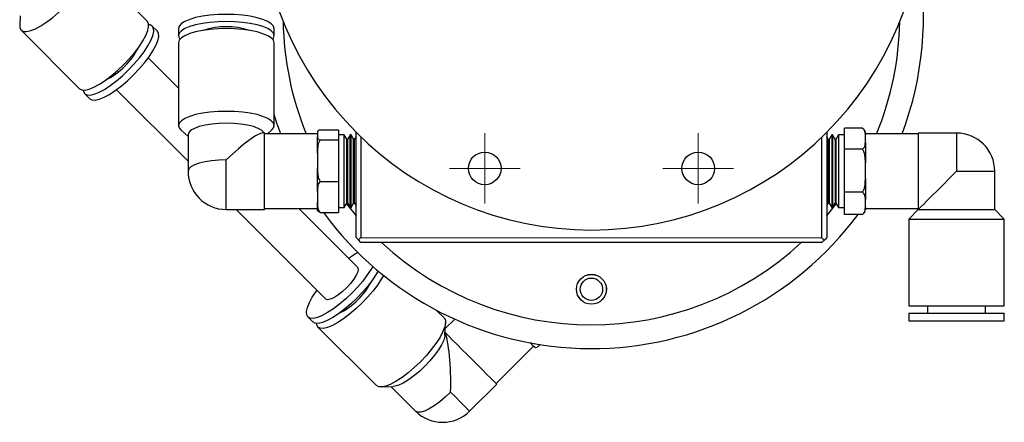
# Model space of a CAD drawing. Header units: inches. Extents: x 1.8 to 31.1, y 1.1 to 21.3.
# Tile 8 of 9: x 26 to 31.1, y 9 to 11.1. Entities that reach past the tile are written whole.
import ezdxf

# ---------------------------------------------------------------- set-up
doc = ezdxf.new("R2010")
doc.units = ezdxf.units.IN
doc.header["$MEASUREMENT"] = 0

# ---------------------------------------------------------------- blocks, each defined once
blk = doc.blocks.new('SW_CENTERMARKSYMBOL_5')
at = {"color": 0, "linetype": 'Continuous', "lineweight": 18}
for p, q in [((0, 0.1), (0, 0.186)), ((0, 0), (0, 0.1)), ((-0.1, 0), (-0.186, 0)), ((0, 0), (-0.1, 0)), ((0, 0), (0, -0.1)), ((0, 0), (0.1, 0)), ((0.1, 0), (0.186, 0)), ((0, -0.1), (0, -0.186))]:
    blk.add_line(p, q, dxfattribs=at)
blk = doc.blocks.new('SW_CENTERMARKSYMBOL_6')
at = {"color": 0, "linetype": 'Continuous', "lineweight": 18}
for p, q in [((0, 0.1), (0, 0.186)), ((0, 0), (0, 0.1)), ((-0.1, 0), (-0.186, 0)), ((0, 0), (-0.1, 0)), ((0, 0), (0, -0.1)), ((0, 0), (0.1, 0)), ((0.1, 0), (0.186, 0)), ((0, -0.1), (0, -0.186))]:
    blk.add_line(p, q, dxfattribs=at)

msp = doc.modelspace()

# ---------------------------------------------------------------- linework, layer by layer
at = {"color": 7, "linetype": 'Continuous', "lineweight": 25}
for p, q in [((26.6319, 11.0864), (26.3235, 11.3949)), ((25.962, 11.115), (25.9596, 11.0638)), ((26.6851, 11.0333), (26.6585, 11.0598)), ((25.9671, 11.0386), (26.2755, 10.7302)), ((26.7966, 11.0474), (26.7966, 11.0098)), ((27.3005, 11.0097), (27.3005, 11.0473)), ((26.7966, 10.9722), (26.7965, 10.536)), ((27.3005, 10.5359), (27.3005, 10.9721)), ((26.7966, 10.7324), (26.637, 10.892)), ((26.3021, 10.7036), (26.3287, 10.677)), ((26.47, 10.7249), (26.8469, 10.3479)), ((26.809, 10.5128), (26.8469, 10.4784)), ((26.8469, 10.4879), (26.8469, 10.2952)), ((27.2501, 10.4967), (27.241, 10.4967)), ((27.5288, 10.4919), (27.2501, 10.492)), ((27.2651, 10.492), (27.288, 10.5127)), ((27.5288, 10.496), (27.5288, 10.4864)), ((27.5288, 10.4864), (27.5288, 10.4768)), ((27.5439, 10.5131), (27.639, 10.5131)), ((27.639, 10.5131), (27.639, 10.4597)), ((27.6705, 10.4865), (27.639, 10.4865)), ((27.6839, 10.4633), (27.6705, 10.4865)), ((27.702, 10.4865), (27.6886, 10.4633)), ((27.7062, 10.4865), (27.702, 10.4865)), ((27.7196, 10.4633), (27.7062, 10.4865)), ((27.7326, 9.945), (27.7327, 10.5004)), ((30.2127, 10.4998), (30.2126, 9.9447)), ((30.2391, 10.4861), (30.2257, 10.4629)), ((30.2434, 10.4862), (30.2391, 10.4862)), ((30.2568, 10.4629), (30.2434, 10.4861)), ((30.2748, 10.4861), (30.2614, 10.4629)), ((30.3063, 10.4861), (30.2748, 10.4862)), ((30.4014, 10.5219), (30.3063, 10.5219)), ((30.3063, 10.4112), (30.3063, 10.5219)), ((30.4052, 10.5193), (30.4039, 10.5203)), ((30.4165, 10.4665), (30.4165, 10.4865)), ((30.6953, 10.4914), (30.4165, 10.4915)), ((30.8969, 10.4961), (30.6953, 10.4962)), ((27.5439, 10.4597), (27.639, 10.4597)), ((27.639, 10.4597), (27.639, 10.2416)), ((27.6886, 10.4633), (27.6839, 10.4633)), ((27.7243, 10.4633), (27.7196, 10.4633)), ((27.7327, 10.4778), (27.7243, 10.4633)), ((27.7577, 10.4758), (27.7576, 9.945)), ((30.1876, 9.9447), (30.1877, 10.4752)), ((30.2211, 10.4629), (30.2127, 10.4775)), ((30.2257, 10.4629), (30.2211, 10.4629)), ((30.2614, 10.4629), (30.2568, 10.4629)), ((30.4165, 10.4466), (30.4165, 10.4665)), ((27.5288, 10.3899), (27.5288, 10.3506)), ((30.3063, 10.1839), (30.3063, 10.4112)), ((30.4014, 10.4112), (30.3063, 10.4112)), ((27.5288, 10.3506), (27.5288, 10.3114)), ((30.4165, 10.2975), (30.4165, 10.3384)), ((30.4165, 10.2566), (30.4165, 10.2975)), ((31.0984, 10.0928), (31.0984, 10.2945)), ((27.5439, 10.2416), (27.639, 10.2416)), ((27.639, 10.2416), (27.639, 10.077)), ((27.5288, 10.1889), (27.5288, 10.1593)), ((30.4014, 10.1839), (30.3063, 10.1839)), ((30.3063, 10.0674), (30.3063, 10.1839)), ((27.5288, 10.1593), (27.5287, 10.1297)), ((27.6705, 10.1036), (27.6839, 10.1268)), ((27.6818, 10.1232), (27.7326, 10.06)), ((27.6839, 10.1268), (27.6885, 10.1268)), ((27.6885, 10.1268), (27.7019, 10.1036)), ((27.7062, 10.1036), (27.7196, 10.1268)), ((27.7196, 10.1268), (27.7242, 10.1268)), ((27.7242, 10.1268), (27.7326, 10.1122)), ((30.2126, 10.1118), (30.221, 10.1264)), ((30.2126, 10.0597), (30.2634, 10.1228)), ((30.221, 10.1264), (30.2257, 10.1264)), ((30.2257, 10.1264), (30.239, 10.1032)), ((30.2433, 10.1032), (30.2567, 10.1264)), ((30.2567, 10.1264), (30.2614, 10.1264)), ((30.2614, 10.1264), (30.2748, 10.1032)), ((30.4165, 10.1256), (30.4165, 10.1466)), ((30.4165, 10.1046), (30.4165, 10.1256)), ((27.0484, 10.0936), (27.25, 10.0935)), ((27.1012, 10.0936), (27.5732, 9.6214)), ((27.25, 10.0983), (27.5287, 10.0982)), ((27.7402, 9.7884), (27.4305, 10.0982)), ((27.5439, 10.077), (27.639, 10.077)), ((27.639, 10.1036), (27.6705, 10.1035)), ((27.7019, 10.1035), (27.7062, 10.1035)), ((30.239, 10.1032), (30.2433, 10.1032)), ((30.2748, 10.1032), (30.3063, 10.1032)), ((30.4013, 10.0674), (30.3063, 10.0674)), ((30.4036, 10.0692), (30.4013, 10.0674)), ((30.4165, 10.0978), (30.6952, 10.0977)), ((30.6952, 10.0928), (30.6448, 10.0424)), ((30.6952, 10.093), (30.6952, 10.0928)), ((31.1488, 10.0424), (31.0984, 10.0928)), ((30.6448, 10.0424), (30.6448, 9.5857)), ((31.1487, 9.5857), (31.1488, 10.0424)), ((27.7451, 9.9325), (27.7326, 9.945)), ((27.7451, 9.9325), (27.7576, 9.945)), ((27.7576, 9.92), (27.7451, 9.9325)), ((27.7576, 9.945), (30.1876, 9.9447)), ((30.1876, 9.9197), (27.7576, 9.92)), ((30.1876, 9.9447), (30.2001, 9.9322)), ((30.2001, 9.9322), (30.1876, 9.9197)), ((30.2001, 9.9322), (30.2126, 9.9447)), ((28.1964, 9.5214), (28.1549, 9.563)), ((30.7432, 9.5857), (30.7432, 9.5464)), ((31.0503, 9.5463), (31.0503, 9.5857)), ((27.4785, 9.5268), (27.5051, 9.5002)), ((28.2524, 9.5152), (28.2025, 9.4653)), ((30.6448, 9.5464), (30.6448, 9.507)), ((31.1487, 9.5069), (31.1487, 9.5463)), ((27.5317, 9.4736), (27.8401, 9.1651)), ((28.2009, 9.4316), (28.204, 9.4962)), ((28.4702, 9.1763), (28.6674, 9.3733)), ((28.6584, 9.3823), (28.6644, 9.3763)), ((28.6644, 9.3763), (28.6703, 9.3704)), ((28.6917, 9.3705), (28.7023, 9.3811)), ((27.8652, 9.1576), (27.9299, 9.1607)), ((27.9164, 9.16), (28.046, 9.0305)), ((28.331, 9.0304), (28.4736, 9.1729))]:
    msp.add_line(p, q, dxfattribs=at)
at = {"color": 7, "linetype": 'Continuous', "lineweight": 25, "flags": 128}
for points in [[(25.9671, 11.0386), (25.979, 11.0321), (25.9959, 11.0313), (26.0174, 11.0361), (26.0428, 11.0463), (26.0712, 11.0618), (26.102, 11.0819), (26.134, 11.1062), (26.1664, 11.1338), (26.1981, 11.1639), (26.2283, 11.1957), (26.2559, 11.228), (26.2802, 11.2601), (26.3003, 11.2908), (26.3158, 11.3193), (26.3261, 11.3446), (26.3308, 11.3661), (26.33, 11.383), (26.3235, 11.3949), (26.3117, 11.4014), (26.2983, 11.4025)], [(27.3005, 11.0473), (27.2967, 11.0603), (27.2853, 11.0728), (27.2668, 11.0846), (27.2416, 11.0953), (27.2105, 11.1045), (27.1746, 11.112), (27.1348, 11.1175), (27.0923, 11.1209), (27.0486, 11.122), (27.0048, 11.1209), (26.9624, 11.1175), (26.9226, 11.112), (26.8866, 11.1046), (26.8556, 11.0954), (26.8304, 11.0847), (26.8118, 11.0729), (26.8004, 11.0603), (26.7966, 11.0474)], [(25.9596, 11.0638), (25.9607, 11.0505), (25.9671, 11.0386)], [(26.2755, 10.7302), (26.2874, 10.7237), (26.3043, 10.7228), (26.3258, 10.7276), (26.3511, 10.7379), (26.3796, 10.7533), (26.4103, 10.7735), (26.4424, 10.7977), (26.4748, 10.8253), (26.5065, 10.8555), (26.5367, 10.8872), (26.5643, 10.9196), (26.5885, 10.9516), (26.6087, 10.9823), (26.6242, 11.0108), (26.6344, 11.0362), (26.6392, 11.0576), (26.6384, 11.0746), (26.6319, 11.0864)], [(26.3021, 10.7036), (26.314, 10.6971), (26.3309, 10.6962), (26.3524, 10.701), (26.3777, 10.7113), (26.4062, 10.7267), (26.4369, 10.7469), (26.469, 10.7711), (26.5014, 10.7987), (26.5331, 10.8289), (26.5632, 10.8606), (26.5909, 10.893), (26.6151, 10.925), (26.6353, 10.9557), (26.6507, 10.9842), (26.661, 11.0096), (26.6658, 11.031), (26.6649, 11.048), (26.6585, 11.0598), (26.6466, 11.0663), (26.6395, 11.0674)], [(27.2924, 10.9909), (27.2967, 10.9967), (27.3005, 11.0097), (27.2967, 11.0227), (27.2853, 11.0352), (27.2668, 11.047), (27.2416, 11.0577), (27.2105, 11.0669), (27.1746, 11.0744), (27.1348, 11.0799), (27.0923, 11.0833), (27.0486, 11.0844), (27.0048, 11.0833), (26.9624, 11.0799), (26.9226, 11.0744), (26.8866, 11.067), (26.8555, 11.0578), (26.8304, 11.0471), (26.8118, 11.0353), (26.8004, 11.0227), (26.7966, 11.0098)], [(26.3287, 10.677), (26.3406, 10.6705), (26.3575, 10.6696), (26.379, 10.6744), (26.4043, 10.6847), (26.4328, 10.7001), (26.4635, 10.7203), (26.4955, 10.7445), (26.5279, 10.7722), (26.5597, 10.8023), (26.5898, 10.834), (26.6174, 10.8664), (26.6417, 10.8984), (26.6619, 10.9292), (26.6773, 10.9576), (26.6876, 10.983), (26.6924, 11.0044), (26.6915, 11.0214), (26.6851, 11.0333), (26.6851, 11.0333)], [(27.3005, 10.9721), (27.2967, 10.9851), (27.2853, 10.9976), (27.2668, 11.0094), (27.2416, 11.0201), (27.2105, 11.0293), (27.1746, 11.0368), (27.1347, 11.0423), (27.0923, 11.0457), (27.0486, 11.0468), (27.0048, 11.0457), (26.9624, 11.0423), (26.9226, 11.0368), (26.8866, 11.0294), (26.8555, 11.0202), (26.8304, 11.0095), (26.8118, 10.9977), (26.8004, 10.9851), (26.7966, 10.9722), (26.7966, 10.9722)], [(26.7966, 11.0098), (26.8004, 10.9968), (26.8047, 10.991)], [(26.2945, 10.7226), (26.2956, 10.7154), (26.3021, 10.7036)], [(27.288, 10.5127), (27.2966, 10.523), (27.3005, 10.5359), (27.2966, 10.5489), (27.2853, 10.5615), (27.2667, 10.5733), (27.2415, 10.5839), (27.2105, 10.5932), (27.1745, 10.6006), (27.1347, 10.6061), (27.0923, 10.6095), (27.0485, 10.6107), (27.0047, 10.6095), (26.9623, 10.6062), (26.9225, 10.6007), (26.8865, 10.5932), (26.8555, 10.584), (26.8303, 10.5733), (26.8117, 10.5615), (26.8004, 10.549), (26.7965, 10.536)], [(27.3356, 10.4919), (27.3156, 10.5478), (27.3005, 10.5944)], [(26.7965, 10.536), (26.8003, 10.523), (26.809, 10.5128)], [(27.2478, 10.4967), (27.2462, 10.4995), (27.2347, 10.5107), (27.2161, 10.521), (27.191, 10.5301), (27.1605, 10.5375), (27.1256, 10.543), (27.0878, 10.5464), (27.0485, 10.5476), (27.0092, 10.5464), (26.9714, 10.5431), (26.9365, 10.5375), (26.906, 10.5301), (26.8809, 10.5211), (26.8623, 10.5107), (26.8508, 10.4995), (26.8469, 10.4879)], [(27.25, 10.0935), (27.25, 10.0946), (27.25, 10.1026), (27.25, 10.1179), (27.25, 10.1401), (27.25, 10.1682), (27.25, 10.2012), (27.25, 10.2378), (27.25, 10.2766), (27.25, 10.3162), (27.25, 10.3549), (27.25, 10.3913), (27.25, 10.424), (27.2501, 10.4517), (27.2501, 10.4735), (27.2501, 10.4884), (27.2501, 10.4958), (27.2501, 10.4967)], [(27.6705, 10.1035), (27.6705, 10.1073), (27.6705, 10.1188), (27.6705, 10.1375), (27.6705, 10.1627), (27.6705, 10.1932), (27.6705, 10.228), (27.6705, 10.2655), (27.6705, 10.3042), (27.6705, 10.3425), (27.6705, 10.3788), (27.6705, 10.4118), (27.6705, 10.44), (27.6705, 10.4622), (27.6705, 10.4776), (27.6705, 10.4855), (27.6705, 10.4865)], [(27.7019, 10.1035), (27.7019, 10.1073), (27.7019, 10.1188), (27.7019, 10.1375), (27.7019, 10.1627), (27.7019, 10.1932), (27.7019, 10.228), (27.7019, 10.2655), (27.7019, 10.3041), (27.7019, 10.3425), (27.7019, 10.3788), (27.7019, 10.4118), (27.702, 10.4399), (27.702, 10.4622), (27.702, 10.4776), (27.702, 10.4855), (27.702, 10.4865)], [(27.7062, 10.1035), (27.7062, 10.1073), (27.7062, 10.1188), (27.7062, 10.1375), (27.7062, 10.1627), (27.7062, 10.1932), (27.7062, 10.228), (27.7062, 10.2655), (27.7062, 10.3041), (27.7062, 10.3425), (27.7062, 10.3788), (27.7062, 10.4118), (27.7062, 10.4399), (27.7062, 10.4622), (27.7062, 10.4776), (27.7062, 10.4855), (27.7062, 10.4865)], [(30.2391, 10.4862), (30.2391, 10.4852), (30.2391, 10.4774), (30.2391, 10.4621), (30.2391, 10.44), (30.2391, 10.4119), (30.2391, 10.379), (30.2391, 10.3427), (30.2391, 10.3044), (30.2391, 10.2657), (30.2391, 10.2282), (30.2391, 10.1934), (30.2391, 10.1627), (30.2391, 10.1375), (30.239, 10.1187), (30.239, 10.1071), (30.239, 10.1032), (30.239, 10.1032)], [(30.2434, 10.4862), (30.2434, 10.4852), (30.2434, 10.4774), (30.2434, 10.4621), (30.2434, 10.44), (30.2434, 10.4119), (30.2434, 10.379), (30.2434, 10.3427), (30.2434, 10.3044), (30.2434, 10.2657), (30.2434, 10.2282), (30.2433, 10.1934), (30.2433, 10.1627), (30.2433, 10.1375), (30.2433, 10.1187), (30.2433, 10.1071), (30.2433, 10.1032), (30.2433, 10.1032)], [(30.2748, 10.4862), (30.2748, 10.4852), (30.2748, 10.4774), (30.2748, 10.4621), (30.2748, 10.44), (30.2748, 10.4119), (30.2748, 10.379), (30.2748, 10.3427), (30.2748, 10.3044), (30.2748, 10.2657), (30.2748, 10.2281), (30.2748, 10.1934), (30.2748, 10.1627), (30.2748, 10.1375), (30.2748, 10.1187), (30.2748, 10.1071), (30.2748, 10.1032), (30.2748, 10.1032)], [(30.4165, 10.4957), (30.4165, 10.4953), (30.4165, 10.4936), (30.4165, 10.4907), (30.4165, 10.4865)], [(30.6953, 10.4962), (30.6953, 10.4923), (30.6953, 10.4808), (30.6953, 10.4622), (30.6953, 10.4371), (30.6953, 10.4066), (30.6953, 10.3717), (30.6953, 10.3339), (30.6953, 10.2946), (30.6953, 10.2553), (30.6952, 10.2175), (30.6952, 10.1826), (30.6952, 10.1521), (30.6952, 10.127), (30.6952, 10.1084), (30.6952, 10.0969), (30.6952, 10.093), (30.6952, 10.093)], [(30.8969, 10.4961), (30.8969, 10.4923), (30.8969, 10.4808), (30.8969, 10.4622), (30.8969, 10.4371), (30.8969, 10.4066), (30.8968, 10.3717), (30.8968, 10.3339), (30.8968, 10.2946)], [(27.5288, 10.3899), (27.5288, 10.4037), (27.5288, 10.4168), (27.5288, 10.4292), (27.5288, 10.4407), (27.5288, 10.4512), (27.5288, 10.4608), (27.5288, 10.4694), (27.5288, 10.4768)], [(27.6839, 10.1268), (27.6839, 10.1299), (27.6839, 10.1407), (27.6839, 10.1587), (27.6839, 10.183), (27.6839, 10.2127), (27.6839, 10.2461), (27.6839, 10.2819), (27.6839, 10.3183), (27.6839, 10.3535), (27.6839, 10.3861), (27.6839, 10.4144), (27.6839, 10.4371), (27.6839, 10.4532), (27.6839, 10.4618), (27.6839, 10.4633)], [(27.6885, 10.1268), (27.6885, 10.1299), (27.6885, 10.1407), (27.6885, 10.1587), (27.6885, 10.183), (27.6885, 10.2127), (27.6885, 10.2461), (27.6885, 10.2819), (27.6885, 10.3183), (27.6885, 10.3535), (27.6886, 10.3861), (27.6886, 10.4144), (27.6886, 10.4371), (27.6886, 10.4532), (27.6886, 10.4618), (27.6886, 10.4633)], [(27.7196, 10.1268), (27.7196, 10.1299), (27.7196, 10.1407), (27.7196, 10.1587), (27.7196, 10.183), (27.7196, 10.2127), (27.7196, 10.2461), (27.7196, 10.2819), (27.7196, 10.3183), (27.7196, 10.3535), (27.7196, 10.3861), (27.7196, 10.4144), (27.7196, 10.4371), (27.7196, 10.4532), (27.7196, 10.4618), (27.7196, 10.4633)], [(27.7242, 10.1268), (27.7242, 10.1299), (27.7242, 10.1407), (27.7242, 10.1587), (27.7242, 10.183), (27.7242, 10.2127), (27.7242, 10.2461), (27.7242, 10.2819), (27.7243, 10.3183), (27.7243, 10.3535), (27.7243, 10.3861), (27.7243, 10.4144), (27.7243, 10.4371), (27.7243, 10.4532), (27.7243, 10.4618), (27.7243, 10.4633)], [(30.2211, 10.4629), (30.2211, 10.462), (30.2211, 10.4541), (30.2211, 10.4389), (30.2211, 10.4168), (30.2211, 10.3891), (30.221, 10.3569), (30.221, 10.3219), (30.221, 10.2856), (30.221, 10.2496), (30.221, 10.2158), (30.221, 10.1857), (30.221, 10.1607), (30.221, 10.1419), (30.221, 10.1303), (30.221, 10.1264), (30.221, 10.1264)], [(30.2257, 10.4629), (30.2257, 10.462), (30.2257, 10.4541), (30.2257, 10.4389), (30.2257, 10.4168), (30.2257, 10.3891), (30.2257, 10.3569), (30.2257, 10.3219), (30.2257, 10.2856), (30.2257, 10.2496), (30.2257, 10.2158), (30.2257, 10.1857), (30.2257, 10.1607), (30.2257, 10.1419), (30.2257, 10.1303), (30.2257, 10.1264), (30.2257, 10.1264)], [(30.2568, 10.4629), (30.2568, 10.4619), (30.2568, 10.4541), (30.2568, 10.4388), (30.2568, 10.4168), (30.2568, 10.3891), (30.2568, 10.3569), (30.2568, 10.3219), (30.2568, 10.2855), (30.2567, 10.2496), (30.2567, 10.2158), (30.2567, 10.1857), (30.2567, 10.1607), (30.2567, 10.1419), (30.2567, 10.1303), (30.2567, 10.1264)], [(30.2614, 10.4629), (30.2614, 10.4619), (30.2614, 10.4541), (30.2614, 10.4388), (30.2614, 10.4168), (30.2614, 10.3891), (30.2614, 10.3569), (30.2614, 10.3219), (30.2614, 10.2855), (30.2614, 10.2496), (30.2614, 10.2158), (30.2614, 10.1857), (30.2614, 10.1607), (30.2614, 10.1419), (30.2614, 10.1303), (30.2614, 10.1264)], [(30.4165, 10.4466), (30.4165, 10.4357), (30.4165, 10.4238), (30.4165, 10.4111), (30.4165, 10.3977), (30.4165, 10.3836), (30.4165, 10.369), (30.4165, 10.3539), (30.4165, 10.3384)], [(27.0485, 10.3549), (27.0091, 10.3537), (26.9713, 10.3504), (26.9365, 10.3448), (26.9059, 10.3374), (26.8809, 10.3284), (26.8622, 10.318), (26.8508, 10.3068), (26.8469, 10.2952)], [(27.0484, 10.0936), (27.0484, 10.0947), (27.0484, 10.1026), (27.0484, 10.118), (27.0484, 10.1401), (27.0484, 10.1683), (27.0484, 10.2013), (27.0484, 10.2379), (27.0485, 10.2767), (27.0485, 10.3162), (27.0485, 10.3549)], [(27.5288, 10.1889), (27.5288, 10.2029), (27.5288, 10.2174), (27.5288, 10.2324), (27.5288, 10.2478), (27.5288, 10.2635), (27.5288, 10.2794), (27.5288, 10.2954), (27.5288, 10.3114)], [(30.8968, 10.2946), (30.8618, 10.2596), (30.8279, 10.2256), (30.796, 10.1938), (30.7672, 10.165), (30.7424, 10.1402), (30.7222, 10.12), (30.7074, 10.1052), (30.6983, 10.0961), (30.6952, 10.093)], [(30.8968, 10.2946), (30.9362, 10.2946), (30.974, 10.2946), (31.0088, 10.2945), (31.0394, 10.2945), (31.0644, 10.2945), (31.0831, 10.2945), (31.0945, 10.2945), (31.0984, 10.2945)], [(30.4165, 10.2566), (30.4165, 10.241), (30.4165, 10.2258), (30.4165, 10.211), (30.4165, 10.1967), (30.4165, 10.183), (30.4165, 10.1701), (30.4165, 10.1579), (30.4165, 10.1466)], [(27.5287, 10.0941), (27.5287, 10.0942), (27.5287, 10.0956), (27.5287, 10.0983), (27.5287, 10.1022), (27.5287, 10.1073), (27.5287, 10.1136), (27.5287, 10.1211), (27.5287, 10.1297)], [(30.4165, 10.1046), (30.4165, 10.1), (30.4165, 10.0966), (30.4165, 10.0945), (30.4165, 10.0936), (30.4165, 10.0936)], [(30.6952, 10.0928), (30.6991, 10.0928), (30.7106, 10.0928), (30.7292, 10.0928), (30.7543, 10.0928), (30.7848, 10.0928), (30.8197, 10.0928), (30.8575, 10.0928), (30.8968, 10.0928), (30.9361, 10.0928), (30.9739, 10.0928), (31.0088, 10.0928), (31.0393, 10.0928), (31.0644, 10.0928), (31.083, 10.0928), (31.0945, 10.0928), (31.0984, 10.0928), (31.0984, 10.0928)], [(30.6448, 10.0424), (30.6487, 10.0424), (30.66, 10.0424), (30.6786, 10.0424), (30.7038, 10.0424), (30.7348, 10.0424), (30.7708, 10.0424), (30.8106, 10.0424), (30.853, 10.0424), (30.8968, 10.0424), (30.9406, 10.0424), (30.983, 10.0424), (31.0228, 10.0424), (31.0588, 10.0424), (31.0898, 10.0424), (31.115, 10.0424), (31.1336, 10.0424), (31.1449, 10.0424), (31.1488, 10.0424)], [(27.82, 9.7934), (27.8117, 9.779), (27.7915, 9.7483), (27.7673, 9.7162), (27.7397, 9.6838), (27.7095, 9.6521), (27.6778, 9.622), (27.6454, 9.5944), (27.6133, 9.5701), (27.5826, 9.55), (27.5541, 9.5345), (27.5288, 9.5242), (27.5073, 9.5195), (27.4904, 9.5203), (27.4785, 9.5268)], [(27.848, 9.7695), (27.8383, 9.7524), (27.8181, 9.7217), (27.7939, 9.6896), (27.7662, 9.6573), (27.7361, 9.6255), (27.7044, 9.5954), (27.672, 9.5678), (27.6399, 9.5435), (27.6092, 9.5234), (27.5807, 9.5079), (27.5554, 9.4977), (27.5339, 9.4929), (27.517, 9.4937), (27.5051, 9.5002)], [(27.7402, 9.7884), (27.7438, 9.7792), (27.7414, 9.7649), (27.7333, 9.7465), (27.7199, 9.7252), (27.7022, 9.7026), (27.6815, 9.6802), (27.659, 9.6594), (27.6364, 9.6417), (27.6151, 9.6284), (27.5967, 9.6202), (27.5824, 9.6179), (27.5732, 9.6214)], [(27.8763, 9.7462), (27.8649, 9.7258), (27.8447, 9.6951), (27.8204, 9.663), (27.7928, 9.6307), (27.7627, 9.5989), (27.7309, 9.5688), (27.6986, 9.5412), (27.6665, 9.5169), (27.6358, 9.4968), (27.6073, 9.4813), (27.582, 9.4711), (27.5605, 9.4663), (27.5436, 9.4671), (27.5317, 9.4736)], [(27.4785, 9.5268), (27.4721, 9.5387), (27.4712, 9.5556), (27.476, 9.5771), (27.4863, 9.6024), (27.5017, 9.6309), (27.5219, 9.6616), (27.5265, 9.6681)], [(30.6448, 9.5857), (30.6486, 9.5857), (30.66, 9.5857), (30.6785, 9.5857), (30.7037, 9.5857), (30.7348, 9.5857), (30.7707, 9.5857), (30.8106, 9.5857), (30.853, 9.5857), (30.8967, 9.5857), (30.9405, 9.5857), (30.9829, 9.5857), (31.0227, 9.5857), (31.0587, 9.5857), (31.0897, 9.5857), (31.1149, 9.5857), (31.1335, 9.5857), (31.1449, 9.5857), (31.1487, 9.5857)], [(28.1964, 9.5214), (28.2029, 9.5096), (28.2038, 9.4926), (28.199, 9.4712), (28.1887, 9.4458), (28.1732, 9.4173), (28.1531, 9.3866), (28.1288, 9.3546), (28.1012, 9.3222), (28.0711, 9.2905), (28.0393, 9.2603), (28.0069, 9.2327), (27.9749, 9.2085), (27.9442, 9.1883), (27.9157, 9.1729), (27.8903, 9.1626), (27.8689, 9.1578), (27.8519, 9.1587), (27.8401, 9.1651)], [(30.6448, 9.5464), (30.6486, 9.5464), (30.66, 9.5464), (30.6785, 9.5464), (30.7037, 9.5464), (30.7348, 9.5464), (30.7707, 9.5464), (30.8105, 9.5463), (30.853, 9.5463), (30.8967, 9.5463), (30.9405, 9.5463), (30.9829, 9.5463), (31.0227, 9.5463), (31.0587, 9.5463), (31.0897, 9.5463), (31.1149, 9.5463), (31.1335, 9.5463), (31.1449, 9.5463), (31.1487, 9.5463)], [(30.6448, 9.507), (30.6486, 9.507), (30.6599, 9.507), (30.6785, 9.507), (30.7037, 9.507), (30.7348, 9.507), (30.7707, 9.507), (30.8105, 9.507), (30.853, 9.507), (30.8967, 9.507), (30.9405, 9.507), (30.9829, 9.507), (31.0227, 9.5069), (31.0587, 9.5069), (31.0897, 9.5069), (31.1149, 9.5069), (31.1335, 9.5069), (31.1449, 9.5069), (31.1487, 9.5069), (31.1487, 9.5069)], [(27.5317, 9.4736), (27.5252, 9.4855), (27.5241, 9.4926)], [(28.4736, 9.1729), (28.473, 9.1735), (28.4677, 9.1788), (28.4572, 9.1893), (28.4418, 9.2047), (28.4222, 9.2243), (28.3991, 9.2475), (28.3733, 9.2732), (28.346, 9.3006), (28.318, 9.3285), (28.2906, 9.356), (28.2647, 9.3819), (28.2414, 9.4052), (28.2215, 9.4251), (28.2058, 9.4408), (28.2016, 9.445)], [(28.2009, 9.4316), (28.2001, 9.4247), (28.1943, 9.4043), (28.1829, 9.3801), (28.1666, 9.3533), (28.1459, 9.3247), (28.1215, 9.2956), (28.0945, 9.267), (28.0659, 9.24), (28.0367, 9.2157), (28.0082, 9.1949), (27.9813, 9.1786), (27.9572, 9.1673), (27.9367, 9.1614), (27.9299, 9.1607)], [(28.6584, 9.3823), (28.6535, 9.3873), (28.6507, 9.39)], [(28.2308, 9.1307), (28.2021, 9.1037), (28.173, 9.0794), (28.1444, 9.0587), (28.1176, 9.0423), (28.0935, 9.031), (28.073, 9.0251), (28.0569, 9.025), (28.046, 9.0305)], [(28.331, 9.0304), (28.3304, 9.031), (28.3252, 9.0363), (28.3146, 9.0468), (28.2993, 9.0622), (28.2796, 9.0818), (28.2565, 9.105), (28.2308, 9.1307)]]:
    msp.add_lwpolyline(points, dxfattribs=at)
at = {"color": 7, "linetype": 'Continuous', "lineweight": 25}
for centre, radius in [((28.4105, 10.31), 0.086), ((29.5355, 10.31), 0.086), ((28.9726, 9.6726), 0.079), ((28.9726, 9.6726), 0.0787), ((28.9726, 9.6726), 0.0591)]:
    msp.add_circle(centre, radius, dxfattribs=at)
for centre, radius, start, end in [((28.973, 11.735), 1.75, 180, 0), ((28.9728, 11.1101), 1.75, 339.2976, 10.264), ((27.0485, 10.6634), 0.3934, 72.0056, 107.9774), ((28.9728, 11.1101), 1.625, 180.8659, 202.3597), ((28.9728, 11.1101), 1.625, 337.6233, 359.0933), ((26.2354, 11.1266), 0.3934, 297.0057, 332.9772), ((30.3862, 10.4957), 0.0303, 359.9915, 37.2333), ((30.8968, 10.2946), 0.2016, 359.9915, 89.9915), ((27.0485, 10.2951), 0.2016, 179.9915, 269.9915), ((28.9728, 11.1101), 1.75, 216.1814, 323.4265), ((30.3862, 10.0936), 0.0303, 305.6164, 359.9915), ((28.9728, 11.1101), 1.625, 227.0849, 312.898), ((27.981, 9.4438), 0.4855, 119.5155, 126.2907), ((27.465, 9.8967), 0.3934, 297.0055, 332.9775), ((28.1885, 9.173), 0.2016, 224.9915, 314.9915)]:
    msp.add_arc(centre, radius, start, end, dxfattribs=at)
for centre, major_axis, start_param, end_param in [((27.0485, 10.2951), (0.1993, 0.1993), 0.150477, 1.420319), ((28.1885, 9.173), (0, 0.2818), 4.561912, 5.978018)]:
    msp.add_ellipse(centre, major_axis=major_axis, ratio=0.151623, start_param=start_param, end_param=end_param, dxfattribs=at)
for points, knots in [([(27.5439, 10.5131), (27.5411, 10.5121), (27.5319, 10.5087), (27.5292, 10.5026), (27.5289, 10.4979), (27.5288, 10.496)], [0, 0, 0, 0, 0.204338, 0.673303, 1, 1, 1, 1]), ([(30.4165, 10.4865), (30.4165, 10.4871), (30.4165, 10.4935), (30.4157, 10.5034), (30.4108, 10.515), (30.4041, 10.52), (30.4014, 10.5219)], [0, 0, 0, 0, 0.052872, 0.517958, 0.809657, 1, 1, 1, 1]), ([(27.5288, 10.4768), (27.5288, 10.4765), (27.5288, 10.4734), (27.5297, 10.4686), (27.5345, 10.463), (27.5413, 10.4606), (27.5439, 10.4597)], [0, 0, 0, 0, 0.052873, 0.517956, 0.809654, 1, 1, 1, 1]), ([(27.5439, 10.4597), (27.5411, 10.4555), (27.5319, 10.4417), (27.5292, 10.4168), (27.5289, 10.3977), (27.5288, 10.3899)], [0, 0, 0, 0, 0.2043569, 0.6733635, 1, 1, 1, 1]), ([(30.4014, 10.4112), (30.4042, 10.4133), (30.4134, 10.4203), (30.4161, 10.4329), (30.4164, 10.4426), (30.4165, 10.4466)], [0, 0, 0, 0, 0.2043336, 0.673302, 1, 1, 1, 1]), ([(30.4165, 10.3384), (30.4165, 10.3398), (30.4165, 10.3528), (30.4156, 10.3731), (30.4108, 10.397), (30.4041, 10.4072), (30.4014, 10.4112)], [0, 0, 0, 0, 0.0529768, 0.518036, 0.8097196, 1, 1, 1, 1]), ([(27.5288, 10.3114), (27.5288, 10.3101), (27.5288, 10.2976), (27.5297, 10.2781), (27.5345, 10.2552), (27.5412, 10.2455), (27.5439, 10.2416)], [0, 0, 0, 0, 0.0529773, 0.5180366, 0.8097184, 1, 1, 1, 1]), ([(27.5439, 10.2416), (27.5411, 10.2385), (27.5319, 10.2281), (27.5292, 10.2093), (27.5289, 10.1949), (27.5288, 10.1889)], [0, 0, 0, 0, 0.204336, 0.673303, 1, 1, 1, 1]), ([(30.4014, 10.1839), (30.4042, 10.1882), (30.4134, 10.2026), (30.4161, 10.2286), (30.4164, 10.2485), (30.4165, 10.2566)], [0, 0, 0, 0, 0.204356, 0.6733641, 1, 1, 1, 1]), ([(30.4165, 10.1466), (30.4165, 10.1473), (30.4165, 10.154), (30.4156, 10.1644), (30.4108, 10.1766), (30.404, 10.1818), (30.4014, 10.1839)], [0, 0, 0, 0, 0.052876, 0.517957, 0.809654, 1, 1, 1, 1]), ([(27.5287, 10.1297), (27.5287, 10.1287), (27.5288, 10.1193), (27.5296, 10.1046), (27.5345, 10.0873), (27.5412, 10.0799), (27.5439, 10.077)], [0, 0, 0, 0, 0.0528735, 0.5179576, 0.8096576, 1, 1, 1, 1]), ([(27.5439, 10.077), (27.5411, 10.078), (27.5318, 10.0814), (27.5292, 10.0875), (27.5289, 10.0922), (27.5287, 10.0941)], [0, 0, 0, 0, 0.2043373, 0.673303, 1, 1, 1, 1]), ([(30.4013, 10.0674), (30.4041, 10.0696), (30.4134, 10.0769), (30.4161, 10.0903), (30.4164, 10.1005), (30.4165, 10.1046)], [0, 0, 0, 0, 0.204334, 0.673303, 1, 1, 1, 1]), ([(28.6551, 9.3929), (28.6549, 9.3905), (28.6546, 9.3856), (28.6571, 9.3834), (28.6584, 9.3823)], [0, 0, 0, 0, 0.486035, 1, 1, 1, 1]), ([(28.6703, 9.3704), (28.6705, 9.3702), (28.6725, 9.3683), (28.676, 9.3659), (28.6829, 9.3659), (28.6892, 9.3692), (28.6917, 9.3705)], [0, 0, 0, 0, 0.052873, 0.517957, 0.809655, 1, 1, 1, 1])]:
    msp.add_open_spline(points, degree=3, knots=knots, dxfattribs=at)

# ---------------------------------------------------------------- block references
at = {"color": 7, "linetype": 'Continuous', "lineweight": 18}
for name, p in [('SW_CENTERMARKSYMBOL_6', (28.4105, 10.31)), ('SW_CENTERMARKSYMBOL_5', (29.5355, 10.31))]:
    msp.add_blockref(name, p, dxfattribs=at)

doc.saveas('drawing.dxf')
